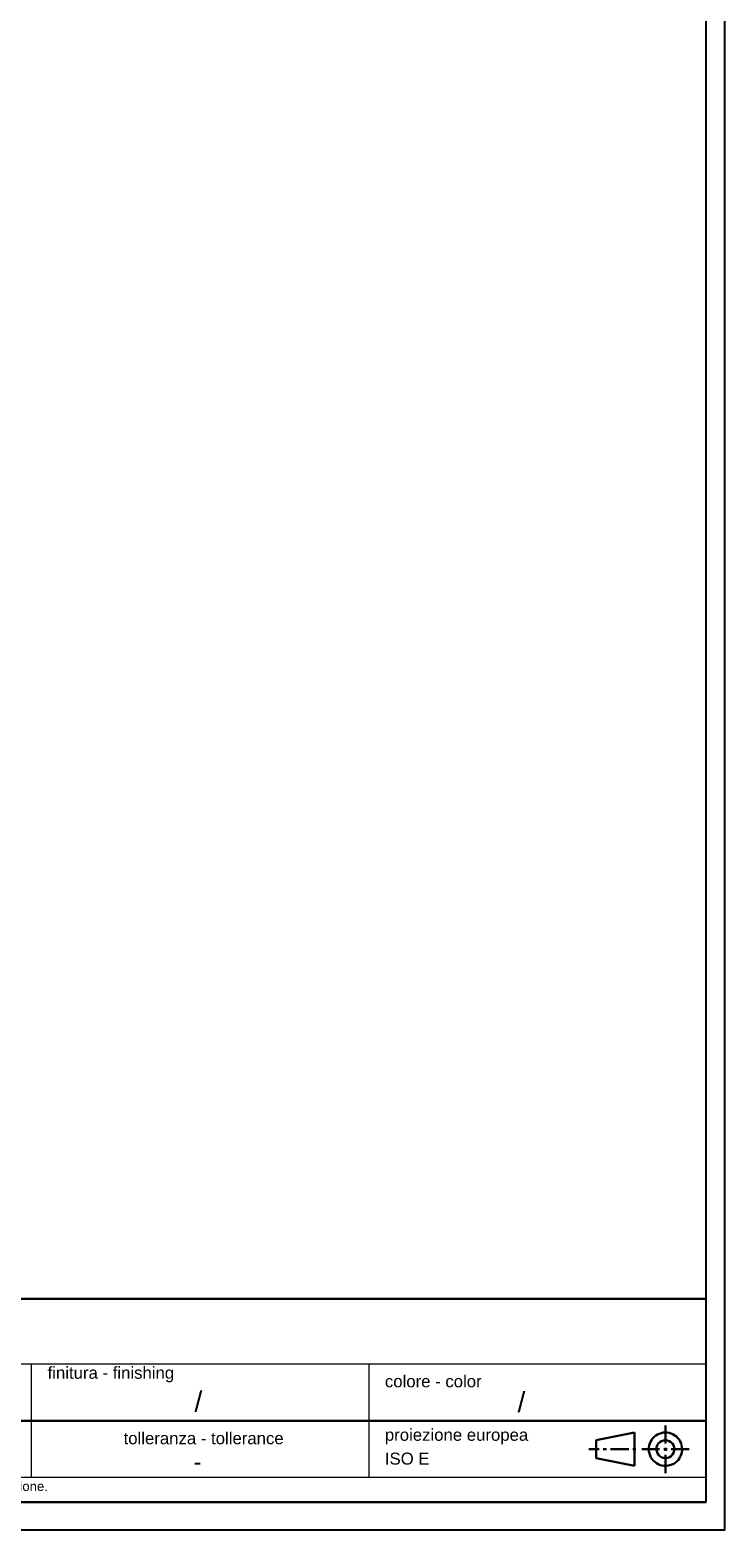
# Model space of a CAD drawing. Header units: millimetres. Extents: x 575 to 3338, y 46 to 2000.
# Tile 12 of 15: x 2765 to 3338, y 46 to 1282. Entities that reach past the tile are written whole.
import ezdxf

# ---------------------------------------------------------------- set-up
doc = ezdxf.new("R2010")
doc.units = ezdxf.units.MM
doc.layers.add('Livello 01', color=18, linetype='Continuous', true_color=0x000000)
doc.layers.add('Livello 1', color=250, linetype='Continuous', true_color=0x141618)
doc.styles.add('Arial Normale', font='arial.ttf')

msp = doc.modelspace()

# ---------------------------------------------------------------- linework, layer by layer
at = {"layer": 'Livello 01'}
msp.add_lwpolyline([(574.6, 46), (3337.6, 46), (3337.6, 2000.3), (574.6, 2000.3)], close=True, dxfattribs=at)
at = {"layer": 'Livello 1'}
for p, q in [((3322, 236.4), (3322, 1977.3)), ((3322, 69), (3322, 236.4))]:
    msp.add_line(p, q, dxfattribs=at)
at = {"layer": 'Livello 1', "color": 18, "lineweight": 30, "true_color": 0x000000}
for points in [[(1996.3, 236.4), (3322, 236.4)], [(2210.5, 136), (3322, 136)], [(3263.1, 126.3), (3231.4, 119.9)], [(3263.1, 98.8), (3263.1, 126.3)], [(3288.6, 117.3), (3288.6, 132.1)], [(3234, 112.5), (3225.4, 112.5)], [(3231.4, 105.1), (3231.4, 119.9)], [(3240, 112.5), (3237.4, 112.5)], [(3258.3, 112.5), (3243.4, 112.5)], [(3264.3, 112.5), (3261.7, 112.5)], [(3283.8, 112.5), (3269, 112.5)], [(3289.9, 112.5), (3287.2, 112.5)], [(3288.6, 111.2), (3288.6, 113.8)], [(3308.2, 112.5), (3293.3, 112.5)], [(3263.1, 98.8), (3231.4, 105.1)], [(3288.6, 92.9), (3288.6, 107.8)], [(3322, 69), (1996.3, 69)]]:
    msp.add_lwpolyline(points, dxfattribs=at)
at = {"layer": 'Livello 1', "color": 18, "lineweight": 13, "true_color": 0x000000}
for points in [[(2210.5, 236.4), (3322, 236.4)], [(2210.5, 182.8), (3322, 182.8)], [(2766.3, 182.8), (2766.3, 89.1)], [(3044.2, 182.8), (3044.2, 89.1)], [(2210.5, 136), (3168.1, 136)], [(3322, 89.1), (2210.5, 89.1)]]:
    msp.add_lwpolyline(points, dxfattribs=at)
at = {"layer": 'Livello 1', "color": 18, "lineweight": 30, "true_color": 0x000000}
for points in [[(3302.3, 112.5), (3302.2, 114.2), (3301.9, 115.8), (3301.4, 117.4), (3300.7, 119), (3299.8, 120.4), (3298.8, 121.7), (3297.6, 122.9), (3296.3, 123.9), (3294.8, 124.7), (3293.3, 125.4), (3291.7, 125.9), (3290.1, 126.2), (3288.4, 126.3), (3286.7, 126.2), (3285.1, 125.8), (3283.5, 125.3), (3282, 124.6), (3280.6, 123.7), (3279.3, 122.7), (3278.1, 121.5), (3277.1, 120.1), (3276.3, 118.7), (3275.6, 117.1), (3275.2, 115.5), (3274.9, 113.9), (3274.8, 112.2), (3275, 110.6), (3275.3, 108.9), (3275.9, 107.3), (3276.6, 105.8), (3277.5, 104.4), (3278.5, 103.1), (3279.7, 102), (3281.1, 101), (3282.6, 100.2), (3284.1, 99.5), (3285.7, 99.1), (3287.4, 98.8), (3289, 98.8), (3290.7, 99), (3292.3, 99.3), (3293.9, 99.9), (3295.4, 100.6), (3296.8, 101.5), (3298.1, 102.6), (3299.2, 103.9), (3300.2, 105.2), (3301, 106.7), (3301.6, 108.2), (3302, 109.8), (3302.3, 111.5)], [(3295.8, 111.1), (3296, 112.5), (3295.8, 114.2), (3295.2, 115.8), (3294.3, 117.2), (3293.1, 118.3), (3291.7, 119.2), (3290.2, 119.8), (3288.5, 119.9), (3286.9, 119.7), (3285.3, 119.2), (3283.9, 118.3), (3282.7, 117.1), (3281.8, 115.7), (3281.3, 114.1), (3281.2, 112.4), (3281.4, 110.8), (3281.9, 109.2), (3282.9, 107.8), (3284, 106.7), (3285.5, 105.8), (3287, 105.3), (3288.7, 105.1), (3290.4, 105.4), (3291.9, 105.9), (3293.3, 106.9), (3294.5, 108.1), (3295.3, 109.5)]]:
    msp.add_lwpolyline(points, close=True, dxfattribs=at)

# ---------------------------------------------------------------- texts
at = {"layer": 'Livello 1', "color": 18, "true_color": 0x000000, "attachment_point": 7, "style": 'Arial Normale'}
for s, insert, char_height, width in [('finitura - finishing', (2779.7, 167.6), 9.872, 225.348), ('colore - color', (3057.5, 163.4), 9.872, 178.669), ('/', (2900.7, 143.3), 16.5, 45.816), ('/', (3166.8, 143), 16.5, 45.816), ('tolleranza - tollerance', (2842.3, 116.5), 9.872, 280.826), ('proiezione europea', (3057.5, 116.5), 9.872, 253.355), ('ISO E', (3057.5, 99.7), 9.87, 91.534), ('-', (2900.1, 95.3), 13.7, 39.131), ("Questo disegno e' proprieta' di Compotek s.r.l. e non puo' essere riprodotto, modificato o diffuso senza autorizzazione.", (2214.5, 75.8), 7.7365, 1138.015)]:
    msp.add_mtext(s, dxfattribs=dict(at, insert=insert, char_height=char_height, width=width))

doc.saveas('drawing.dxf')
